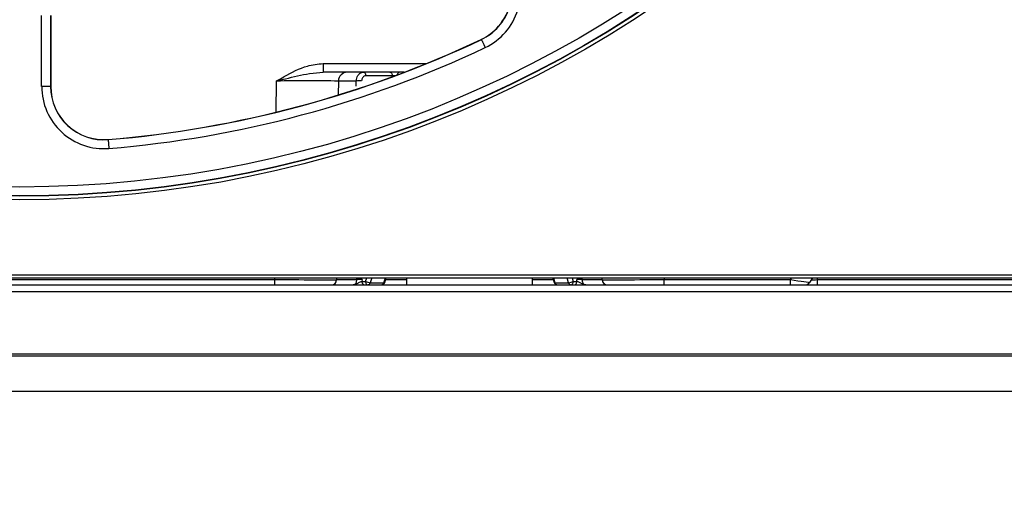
# Paper-space layout 'Sheet1' of a CAD drawing. Header units: millimetres. Extents: x 0 to 420, y 0 to 297.
# Tile 26 of 130: x 117.37 to 128.5, y 46.15 to 51.57. Entities that reach past the tile are written whole.
import ezdxf

# ---------------------------------------------------------------- set-up
doc = ezdxf.new("R2010")
doc.units = ezdxf.units.MM
doc.layers.add('SLD-0', color=179, linetype='Continuous')
doc.styles.add('SLDTEXTSTYLE1', font='TXT', dxfattribs={"width": 0.75})
doc.styles.add('SLDTEXTSTYLE3', font='TXT', dxfattribs={"width": 0.96})
doc.dimstyles.new('SLDDIMSTYLE1', dxfattribs={"dimtxt": 2.5, "dimasz": 3.302, "dimexe": 0, "dimexo": 0.0625, "dimtad": 1, "dimdec": 1, "dimlfac": 5, "dimrnd": 1e-09, "dimzin": 4, "dimdsep": 46, "dimtxsty": 'SLDTEXTSTYLE1', "dimblk1": 'NONE', "dimblk2": 'NONE', "dimsah": 1, "dimcen": 0.09, "dimadec": 0, "dimazin": 1, "dimtfac": 1, "dimtofl": 0, "dimtmove": 0, "dimatfit": 3, "dimldrblk": 'NONE', "dimfxl": 0, "dimfrac": 2, "dimtolj": 1, "dimtzin": 12, "dimarcsym": 0})
doc.dimstyles.new('SLDDIMSTYLE3', dxfattribs={"dimtxt": 2.5, "dimasz": 3.302, "dimexe": 0, "dimexo": 0.0625, "dimtad": 1, "dimdec": 1, "dimlfac": 5, "dimrnd": 1e-09, "dimzin": 4, "dimdsep": 46, "dimtxsty": 'SLDTEXTSTYLE1', "dimblk1": 'NONE', "dimblk2": 'NONE', "dimsah": 1, "dimcen": 0, "dimadec": 0, "dimazin": 1, "dimtfac": 1, "dimtmove": 0, "dimatfit": 3, "dimldrblk": 'NONE', "dimfxl": 0, "dimfrac": 2, "dimtolj": 1, "dimtzin": 12, "dimarcsym": 0})
doc.dimstyles.new('SLDDIMSTYLE4', dxfattribs={"dimtxt": 2.5, "dimasz": 3.302, "dimexe": 0, "dimexo": 0.0625, "dimtad": 1, "dimdec": 1, "dimlfac": 5, "dimrnd": 1e-09, "dimzin": 12, "dimdsep": 46, "dimtxsty": 'SLDTEXTSTYLE1', "dimblk1": 'NONE', "dimblk2": 'NONE', "dimsah": 1, "dimcen": 0, "dimadec": 0, "dimazin": 3, "dimtfac": 1, "dimtmove": 0, "dimatfit": 3, "dimldrblk": 'NONE', "dimfxl": 0, "dimfrac": 2, "dimtolj": 1, "dimtzin": 12, "dimarcsym": 0})

# ---------------------------------------------------------------- blocks, each defined once
blk = doc.blocks.new('_D_13')
at = {"layer": 'SLD-0', "color": 179}
for p, q in [((43.958, 47.682), (43.958, 22.994)), ((133.36, 47.656), (133.36, 22.994)), ((43.958, 23.994), (46.958, 24.494)), ((46.958, 23.494), (46.958, 24.494)), ((130.36, 24.494), (133.36, 23.994)), ((130.36, 24.494), (130.36, 23.494)), ((46.958, 23.494), (43.958, 23.994)), ((43.958, 23.994), (46.958, 23.994)), ((43.958, 23.994), (133.36, 23.994)), ((133.36, 23.994), (130.36, 23.494)), ((133.36, 23.994), (130.36, 23.994))]:
    blk.add_line(p, q, dxfattribs=at)
at = {"layer": 'SLD-0', "color": 179, "insert": (84.502, 27.029), "char_height": 2.5, "attachment_point": 1, "style": 'SLDTEXTSTYLE3'}
blk.add_mtext('447.0', dxfattribs=at)
blk = doc.blocks.new('_None')
blk = doc.blocks.new('_D_14')
at = {"layer": 'SLD-0', "color": 179}
for p, q in [((44.654, 47.335), (44.654, 30.889)), ((132.654, 47.335), (132.654, 30.889)), ((44.654, 31.889), (47.654, 32.389)), ((47.654, 31.389), (47.654, 32.389)), ((129.654, 32.389), (132.654, 31.889)), ((129.654, 32.389), (129.654, 31.389)), ((47.654, 31.389), (44.654, 31.889)), ((44.654, 31.889), (47.654, 31.889)), ((44.654, 31.889), (132.654, 31.889)), ((132.654, 31.889), (129.654, 31.389)), ((132.654, 31.889), (129.654, 31.889))]:
    blk.add_line(p, q, dxfattribs=at)
for centre, start, end in [((88.466, 33.874), 153.4349, 206.5651), ((88.841, 33.874), 333.4349, 26.5651)]:
    blk.add_arc(centre, 4.437, start, end, dxfattribs=at)
at = {"layer": 'SLD-0', "color": 179, "insert": (84.497, 34.924), "char_height": 2.5, "attachment_point": 1, "style": 'SLDTEXTSTYLE3'}
blk.add_mtext('440.0', dxfattribs=at)
blk = doc.blocks.new('_D_22')
at = {"layer": 'SLD-0', "color": 179}
for p, q in [((177.639, 244.196), (170.681, 237.013)), ((170.681, 237.013), (163.266, 229.357)), ((168.235, 235.206), (170.681, 237.013)), ((170.681, 237.013), (168.594, 234.858)), ((170.681, 237.013), (168.953, 234.51)), ((168.235, 235.206), (168.953, 234.51)), ((163.266, 229.357), (151.443, 229.357))]:
    blk.add_line(p, q, dxfattribs=at)
at = {"layer": 'SLD-0', "color": 179, "char_height": 2.5, "attachment_point": 1, "style": 'SLDTEXTSTYLE3'}
for s, insert in [('%%c', (150.193, 232.392)), ('20.0', (155.213, 232.43))]:
    blk.add_mtext(s, dxfattribs=dict(at, insert=insert))
blk = doc.blocks.new('_D_23')
at = {"layer": 'SLD-0', "color": 179}
for p, q in [((163.999, 261.493), (154.023, 261.493)), ((172.8, 249.896), (163.999, 261.493)), ((171.384, 252.588), (170.588, 251.984)), ((171.384, 252.588), (172.8, 249.896)), ((172.8, 249.896), (170.986, 252.286)), ((172.8, 249.896), (170.588, 251.984)), ((175.52, 246.312), (172.8, 249.896))]:
    blk.add_line(p, q, dxfattribs=at)
at = {"layer": 'SLD-0', "color": 179, "char_height": 2.5, "attachment_point": 1, "style": 'SLDTEXTSTYLE3'}
for s, insert in [('%%c', (152.773, 264.528)), ('9.0', (157.794, 264.566))]:
    blk.add_mtext(s, dxfattribs=dict(at, insert=insert))
blk = doc.blocks.new('_D_24')
at = {"layer": 'SLD-0', "color": 179}
for p, q in [((241.453, 256.697), (250.709, 264.131)), ((250.709, 264.131), (262.532, 264.131)), ((241.453, 256.697), (243.478, 258.965)), ((244.105, 258.186), (243.478, 258.965)), ((241.453, 256.697), (243.792, 258.576)), ((244.105, 258.186), (241.453, 256.697)), ((236.385, 252.627), (241.453, 256.697))]:
    blk.add_line(p, q, dxfattribs=at)
at = {"layer": 'SLD-0', "color": 179, "char_height": 2.5, "attachment_point": 1, "style": 'SLDTEXTSTYLE3'}
for s, insert in [('%%c', (251.047, 267.167)), ('13.0', (256.067, 267.205))]:
    blk.add_mtext(s, dxfattribs=dict(at, insert=insert))
blk = doc.blocks.new('_D_25')
at = {"layer": 'SLD-0', "color": 179}
for p, q in [((240.691, 239.098), (237.146, 235.226)), ((237.146, 235.226), (227.951, 225.18)), ((234.752, 233.35), (237.146, 235.226)), ((237.146, 235.226), (235.121, 233.013)), ((237.146, 235.226), (235.489, 232.675)), ((234.752, 233.35), (235.489, 232.675)), ((227.951, 225.18), (216.128, 225.18))]:
    blk.add_line(p, q, dxfattribs=at)
at = {"layer": 'SLD-0', "color": 179, "char_height": 2.5, "attachment_point": 1, "style": 'SLDTEXTSTYLE3'}
for s, insert in [('%%c', (214.878, 228.215)), ('10.5', (219.898, 228.254))]:
    blk.add_mtext(s, dxfattribs=dict(at, insert=insert))
blk = doc.blocks.new('_D_28')
at = {"layer": 'SLD-0', "color": 179}
for p, q in [((173.264, 174.39), (183.569, 183.365)), ((183.569, 183.365), (193.545, 183.365)), ((173.264, 174.39), (175.198, 176.738)), ((175.855, 175.984), (175.198, 176.738)), ((173.264, 174.39), (175.526, 176.361)), ((175.855, 175.984), (173.264, 174.39)), ((169.87, 171.435), (173.264, 174.39))]:
    blk.add_line(p, q, dxfattribs=at)
at = {"layer": 'SLD-0', "color": 179, "char_height": 2.5, "attachment_point": 1, "style": 'SLDTEXTSTYLE3'}
for s, insert in [('%%c', (183.906, 186.4)), ('9.0', (188.927, 186.438))]:
    blk.add_mtext(s, dxfattribs=dict(at, insert=insert))
blk = doc.blocks.new('_D_30')
at = {"layer": 'SLD-0', "color": 179}
for p, q in [((230.033, 164.087), (234.374, 159.249)), ((236.006, 156.682), (234.374, 159.249)), ((234.374, 159.249), (236.75, 157.35)), ((234.374, 159.249), (236.378, 157.016)), ((234.374, 159.249), (244.668, 147.778)), ((236.006, 156.682), (236.75, 157.35)), ((244.668, 147.778), (256.491, 147.778))]:
    blk.add_line(p, q, dxfattribs=at)
at = {"layer": 'SLD-0', "color": 179, "char_height": 2.5, "attachment_point": 1, "style": 'SLDTEXTSTYLE3'}
for s, insert in [('%%c', (245.006, 150.813)), ('13.0', (250.026, 150.851))]:
    blk.add_mtext(s, dxfattribs=dict(at, insert=insert))
blk = doc.blocks.new('_D_31')
at = {"layer": 'SLD-0', "color": 179}
for p, q in [((224.118, 191.46), (212.295, 191.46)), ((230.761, 181.361), (224.118, 191.46)), ((229.53, 184.142), (228.695, 183.593)), ((229.53, 184.142), (230.761, 181.361)), ((230.761, 181.361), (229.113, 183.868)), ((230.761, 181.361), (228.695, 183.593)), ((233.646, 176.975), (230.761, 181.361))]:
    blk.add_line(p, q, dxfattribs=at)
at = {"layer": 'SLD-0', "color": 179, "char_height": 2.5, "attachment_point": 1, "style": 'SLDTEXTSTYLE3'}
for s, insert in [('%%c', (211.045, 194.495)), ('10.5', (216.066, 194.534))]:
    blk.add_mtext(s, dxfattribs=dict(at, insert=insert))

psp = doc.layouts.new('Sheet1')

# ---------------------------------------------------------------- linework, layer by layer
at = {"layer": 'SLD-0', "color": 179, "linetype": 'Continuous', "lineweight": 25}
for p, q in [((117.621, 50.815), (117.621, 51.618)), ((117.721, 51.618), (117.721, 50.815)), ((117.724, 51.618), (117.724, 50.815)), ((122.589, 51.344), (122.588, 51.347)), ((122.589, 51.344), (122.59, 51.342)), ((122.59, 51.342), (122.592, 51.337)), ((122.592, 51.337), (122.596, 51.329)), ((122.596, 51.329), (122.602, 51.317)), ((122.602, 51.317), (122.608, 51.304)), ((122.608, 51.304), (122.615, 51.288)), ((122.615, 51.288), (122.623, 51.271)), ((122.623, 51.271), (122.632, 51.254)), ((120.801, 51.074), (120.801, 50.975)), ((121.717, 50.975), (120.801, 50.975)), ((121.257, 50.975), (121.262, 50.975)), ((121.262, 50.975), (121.266, 50.972)), ((121.266, 50.972), (121.271, 50.969)), ((121.271, 50.969), (121.275, 50.964)), ((121.275, 50.964), (121.278, 50.958)), ((121.278, 50.958), (121.28, 50.951)), ((121.28, 50.951), (121.282, 50.944)), ((121.282, 50.944), (121.282, 50.936)), ((121.556, 50.975), (121.561, 50.975)), ((121.561, 50.975), (121.566, 50.972)), ((121.566, 50.972), (121.57, 50.969)), ((121.57, 50.969), (121.574, 50.964)), ((121.574, 50.964), (121.577, 50.958)), ((121.577, 50.958), (121.58, 50.951)), ((121.58, 50.951), (121.581, 50.944)), ((121.581, 50.944), (121.582, 50.936)), ((120.974, 50.876), (120.972, 50.719)), ((121.176, 50.876), (120.974, 50.876)), ((121.582, 50.936), (121.282, 50.936)), ((117.721, 50.815), (117.621, 50.815)), ((117.721, 50.815), (117.724, 50.815)), ((118.373, 50.215), (118.373, 50.217)), ((118.373, 50.215), (118.373, 50.212)), ((118.373, 50.212), (118.374, 50.207)), ((118.374, 50.207), (118.374, 50.197)), ((118.374, 50.197), (118.375, 50.185)), ((118.375, 50.185), (118.377, 50.17)), ((118.377, 50.17), (118.378, 50.153)), ((118.378, 50.153), (118.379, 50.134)), ((118.379, 50.134), (118.381, 50.115)), ((104.868, 48.688), (133.249, 48.688)), ((105.274, 48.656), (131.514, 48.656)), ((114.653, 48.635), (120.254, 48.635)), ((120.254, 48.575), (120.254, 48.635)), ((120.954, 48.656), (120.954, 48.635)), ((120.954, 48.635), (121.182, 48.635)), ((121.242, 48.635), (121.24, 48.615)), ((121.24, 48.615), (121.28, 48.615)), ((121.24, 48.615), (121.24, 48.607)), ((121.24, 48.607), (121.242, 48.6)), ((121.28, 48.615), (121.281, 48.607)), ((121.281, 48.607), (121.282, 48.6)), ((121.497, 48.603), (121.514, 48.656)), ((121.743, 48.656), (121.743, 48.575)), ((123.165, 48.575), (123.165, 48.656)), ((123.393, 48.656), (123.411, 48.603)), ((123.625, 48.6), (123.626, 48.607)), ((123.626, 48.607), (123.627, 48.615)), ((123.627, 48.615), (123.667, 48.615)), ((123.665, 48.6), (123.667, 48.607)), ((123.667, 48.615), (123.666, 48.635)), ((123.667, 48.607), (123.667, 48.615)), ((123.725, 48.635), (123.953, 48.635)), ((123.953, 48.635), (123.953, 48.656)), ((124.653, 48.635), (126.08, 48.635)), ((124.653, 48.575), (124.653, 48.635)), ((126.08, 48.575), (126.08, 48.635)), ((126.329, 48.656), (126.296, 48.603)), ((126.381, 48.635), (126.381, 48.575)), ((126.381, 48.635), (130.628, 48.635)), ((45.214, 48.575), (132.094, 48.575)), ((45.214, 48.5), (132.094, 48.5)), ((121.242, 48.6), (121.244, 48.593)), ((121.244, 48.593), (121.248, 48.587)), ((121.248, 48.587), (121.251, 48.582)), ((121.251, 48.582), (121.256, 48.578)), ((121.256, 48.578), (121.261, 48.576)), ((121.261, 48.576), (121.266, 48.575)), ((121.282, 48.6), (121.285, 48.593)), ((121.285, 48.593), (121.288, 48.587)), ((121.288, 48.587), (121.292, 48.582)), ((121.292, 48.582), (121.296, 48.578)), ((121.296, 48.578), (121.301, 48.576)), ((121.301, 48.576), (121.306, 48.575)), ((121.334, 48.6), (121.487, 48.6)), ((123.42, 48.6), (123.573, 48.6)), ((123.601, 48.575), (123.606, 48.576)), ((123.606, 48.576), (123.611, 48.578)), ((123.611, 48.578), (123.615, 48.582)), ((123.615, 48.582), (123.619, 48.587)), ((123.619, 48.587), (123.622, 48.593)), ((123.622, 48.593), (123.625, 48.6)), ((123.641, 48.575), (123.646, 48.576)), ((123.646, 48.576), (123.651, 48.578)), ((123.651, 48.578), (123.656, 48.582)), ((123.656, 48.582), (123.659, 48.587)), ((123.659, 48.587), (123.663, 48.593)), ((123.663, 48.593), (123.665, 48.6)), ((45.214, 47.797), (132.094, 47.797)), ((108.554, 47.775), (130.094, 47.775)), ((108.554, 47.375), (130.094, 47.375))]:
    psp.add_line(p, q, dxfattribs=at)
at = {"layer": 'SLD-0', "color": 8, "linetype": 'Continuous', "lineweight": 25}
for p, q in [((120.801, 51.074), (121.968, 51.074)), ((120.271, 50.525), (120.274, 50.876)), ((121.176, 50.82), (121.176, 50.876)), ((121.582, 50.925), (121.582, 50.936)), ((120.254, 48.635), (120.254, 48.656)), ((121.182, 48.635), (121.182, 48.656)), ((121.28, 48.615), (121.293, 48.656)), ((121.351, 48.656), (121.334, 48.6)), ((121.487, 48.6), (121.505, 48.656)), ((121.507, 48.635), (121.743, 48.635)), ((123.165, 48.635), (123.4, 48.635)), ((123.402, 48.656), (123.42, 48.6)), ((123.573, 48.6), (123.556, 48.656)), ((123.614, 48.656), (123.627, 48.615)), ((123.725, 48.656), (123.725, 48.635)), ((124.653, 48.656), (124.653, 48.635)), ((126.08, 48.635), (126.094, 48.656)), ((126.382, 48.656), (126.381, 48.635)), ((121.491, 48.6), (121.487, 48.6)), ((121.494, 48.601), (121.491, 48.6)), ((121.496, 48.602), (121.494, 48.601)), ((121.497, 48.603), (121.496, 48.602)), ((123.411, 48.602), (123.411, 48.603)), ((123.413, 48.601), (123.411, 48.602)), ((123.416, 48.6), (123.413, 48.601)), ((123.42, 48.6), (123.416, 48.6))]:
    psp.add_line(p, q, dxfattribs=at)
at = {"layer": 'SLD-0', "color": 179, "linetype": 'Continuous', "lineweight": 25}
for radius in [12.84, 12.8, 12.796, 12.696]:
    psp.add_circle((117.374, 62.376), radius, dxfattribs=at)
for centre, radius, start, end in [((122.331, 51.889), 0.6, 295.3024, 30), ((122.331, 51.889), 0.602, 295.3024, 30), ((122.331, 51.889), 0.702, 295.3024, 30), ((117.374, 62.376), 12.2, 274.6976, 295.3024), ((117.374, 62.376), 12.202, 274.6976, 295.3024), ((117.374, 62.376), 12.302, 274.6976, 295.3024), ((121.074, 50.875), 0.1, 90, 179.5), ((120.624, -89.34), 140.217, 89.85699, 90.14301), ((121.214, 49.442), 1.435, 89.1291, 91.5349), ((118.324, 50.815), 0.702, 180, 274.6976), ((118.324, 50.815), 0.602, 180, 274.6976), ((118.324, 50.815), 0.6, 180, 274.6976), ((120.894, 48.635), 0.06, 270, 359.5), ((121.22, 47.149), 1.486, 89.1859, 91.4849), ((121.34, 48.726), 0.126, 241.966, 267.5429), ((123.568, 48.726), 0.126, 272.4571, 298.034), ((123.687, 47.149), 1.486, 88.5151, 90.8141), ((124.013, 48.635), 0.06, 180.5, 270), ((121.303, 48.607), 0.0318, 274.9383, 347.081), ((121.459, 48.615), 0.04, 270, 341.6824), ((121.456, 48.607), 0.0318, 274.9372, 347.0844), ((123.449, 48.615), 0.04, 198.3175, 270), ((123.451, 48.607), 0.0318, 192.9156, 265.0629), ((123.604, 48.607), 0.0318, 192.919, 265.0617), ((126.245, 48.635), 0.06, 270, 327.557)]:
    psp.add_arc(centre, radius, start, end, dxfattribs=at)
at = {"layer": 'SLD-0', "color": 8, "linetype": 'Continuous', "lineweight": 25}
psp.add_arc((121.673, 50.942), 0.0341, 97.2159, 172.0269, dxfattribs=at)
for centre, major_axis, ratio, start_param, end_param in [((121.608, 50.935), (0.04, 0.0001), 0.024583, 1.442353, 2.268678), ((126.381, 48.635), (0.1, 0.003), 0.005199, 3.987222, 4.711498)]:
    psp.add_ellipse(centre, major_axis=major_axis, ratio=ratio, start_param=start_param, end_param=end_param, dxfattribs=at)
at = {"layer": 'SLD-0', "color": 179, "linetype": 'Continuous', "lineweight": 25}
for centre, major_axis, ratio, start_param, end_param in [((120.254, 48.635), (0.7, -0.001), 0.000748, 4.712461, 6.283189), ((124.653, 48.635), (0.7, 0.001), 0.000748, 3.141599, 4.712317), ((126.079, 48.635), (0.217, -0.032), 0.001844, 4.716252, 6.281946)]:
    psp.add_ellipse(centre, major_axis=major_axis, ratio=ratio, start_param=start_param, end_param=end_param, dxfattribs=at)
for points, knots in [([(120.274, 50.876), (120.274, 50.877), (120.303, 50.893), (120.416, 50.957), (120.585, 51.05), (120.741, 51.068), (120.801, 51.074)], [0, 0, 0, 0, 0.003855, 0.177321, 0.68329, 1, 1, 1, 1]), ([(120.274, 50.876), (120.274, 50.876), (120.28, 50.878), (120.313, 50.886), (120.439, 50.917), (120.609, 50.961), (120.75, 50.972), (120.801, 50.975)], [0, 0, 0, 0, 0.004346, 0.028905, 0.190871, 0.710615, 1, 1, 1, 1]), ([(121.176, 50.876), (121.177, 50.887), (121.179, 50.91), (121.192, 50.939), (121.213, 50.962), (121.235, 50.974), (121.251, 50.975), (121.257, 50.975)], [0, 0, 0, 0, 0.213274, 0.425981, 0.639704, 0.855914, 1, 1, 1, 1]), ([(121.282, 50.936), (121.279, 50.936), (121.27, 50.935), (121.257, 50.928), (121.246, 50.914), (121.238, 50.897), (121.237, 50.883), (121.236, 50.877)], [0, 0, 0, 0, 0.144732, 0.361682, 0.575564, 0.787749, 1, 1, 1, 1]), ([(121.139, 48.575), (121.143, 48.576), (121.151, 48.576), (121.163, 48.583), (121.173, 48.597), (121.181, 48.615), (121.181, 48.628), (121.182, 48.635)], [0, 0, 0, 0, 0.141566, 0.359659, 0.575047, 0.78801, 1, 1, 1, 1]), ([(121.24, 48.615), (121.236, 48.613), (121.226, 48.611), (121.205, 48.601), (121.181, 48.585), (121.157, 48.576), (121.143, 48.575), (121.14, 48.575), (121.139, 48.575)], [0, 0, 0, 0, 0.142461, 0.305923, 0.610379, 0.911198, 0.993471, 1, 1, 1, 1]), ([(123.768, 48.575), (123.767, 48.575), (123.764, 48.575), (123.75, 48.576), (123.726, 48.585), (123.702, 48.601), (123.681, 48.611), (123.672, 48.613), (123.667, 48.615)], [0, 0, 0, 0, 0.006529, 0.088802, 0.389621, 0.694077, 0.857539, 1, 1, 1, 1]), ([(123.725, 48.635), (123.726, 48.628), (123.726, 48.615), (123.734, 48.597), (123.744, 48.583), (123.756, 48.576), (123.764, 48.576), (123.768, 48.575)], [0, 0, 0, 0, 0.21199, 0.424953, 0.640341, 0.858434, 1, 1, 1, 1])]:
    psp.add_open_spline(points, degree=3, knots=knots, dxfattribs=at)

# ---------------------------------------------------------------- dimensions: what is measured, and where the dimension line sits
at = {"layer": 'SLD-0', "color": 179}
for p1, dimstyle, picture, middle in [((0.889, 0.948), 'SLDDIMSTYLE3', '_D_24', (257.414, 266.248)), ((0.517, 0.737), 'SLDDIMSTYLE3', '_D_23', (158.218, 263.609)), ((1.173, 1.62), 'SLDDIMSTYLE3', '_D_22', (156.561, 231.473)), ((0.745, 0.74), 'SLDDIMSTYLE4', '_D_25', (221.245, 227.297)), ((0.831303, 0.6414323), 'SLDDIMSTYLE4', '_D_31', (217.4129934, 193.5763759)), ((0.634, 0.639), 'SLDDIMSTYLE3', '_D_28', (189.351, 185.481)), ((1.067, 0.743), 'SLDDIMSTYLE3', '_D_30', (251.373, 149.894))]:
    dim = psp.add_diameter_dim_2p(p1=p1, p2=(0, 0), dimstyle=dimstyle, dxfattribs=at)
    dim.commit()
    dim.dimension.update_dxf_attribs({"geometry": picture, "text_midpoint": middle, "dimtype": 163})
dim = psp.add_linear_dim(base=(43.958, 23.994), p1=(133.36, 48.656), p2=(43.958, 48.682), dimstyle='SLDDIMSTYLE1', dxfattribs=at)
dim.commit()
dim.dimension.update_dxf_attribs({"geometry": '_D_13', "text_midpoint": (88.659, 23.994), "dimtype": 160})
dim = psp.add_linear_dim(base=(44.654, 31.889), p1=(132.654, 48.335), p2=(44.654, 48.335), text='(<>)', dimstyle='SLDDIMSTYLE1', dxfattribs=at)
dim.commit()
dim.dimension.update_dxf_attribs({"geometry": '_D_14', "text_midpoint": (88.654, 31.889), "dimtype": 160})

doc.saveas('drawing.dxf')
